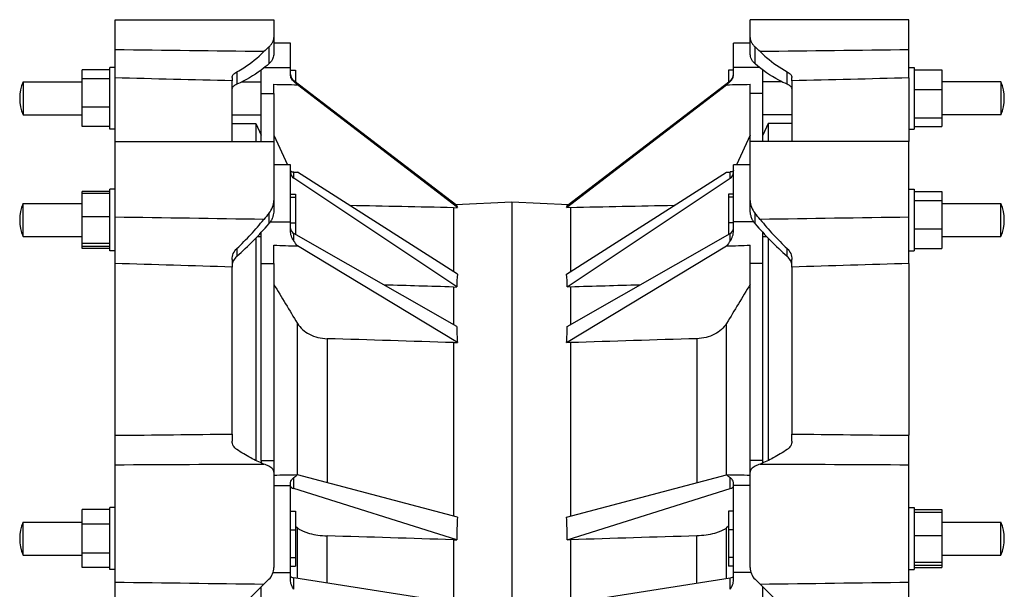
# Model space of a CAD drawing. Header units: millimetres. Extents: x -72 to 1455, y 137 to 1033.
# Tile 3 of 3: x 866 to 1455, y 673 to 1013. Entities that reach past the tile are written whole.
import ezdxf

# ---------------------------------------------------------------- set-up
doc = ezdxf.new("R2010")
doc.units = ezdxf.units.MM
doc.header["$LTSCALE"] = 92.51
doc.layers.get('0').update_dxf_attribs({"linetype": 'CONTINUOUS'})
doc.layers.add('AXES', color=7, linetype='CONTINUOUS')
doc.layers.add('SURFS', color=7, linetype='CONTINUOUS')

msp = doc.modelspace()

# ---------------------------------------------------------------- linework, layer by layer
at = {"color": 7, "linetype": 'Continuous'}
for p, q in [((922.68, 940.32), (922.68, 978.27)), ((1397.64, 978.27), (1397.64, 940.32)), ((992.68, 940.32), (992.68, 976.56)), ((1327.64, 976.56), (1327.64, 940.32)), ((1010.16, 940.32), (1010.16, 968.95)), ((1017.66, 968.95), (1017.66, 940.32)), ((992.68, 951.08), (1006.9, 951.08)), ((1006.9, 951.08), (1006.9, 940.32)), ((1006.9, 951.08), (1010.16, 944.08)), ((1313.42, 951.08), (1310.16, 944.08)), ((1313.42, 951.08), (1313.42, 940.32)), ((1327.64, 951.08), (1313.42, 951.08)), ((1125.16, 900.68), (1125.16, 862.4)), ((1006.9, 882.49), (1006.9, 749.52)), ((1313.42, 882.49), (1313.42, 749.52)), ((922.68, 764.57), (922.68, 867.33)), ((1010.16, 749.44), (1010.16, 867.37)), ((1017.66, 867.37), (1017.66, 749.44)), ((1397.64, 867.33), (1397.64, 764.57)), ((992.68, 765.29), (992.68, 865.18)), ((1327.64, 865.18), (1327.64, 765.29)), ((1031.79, 741.04), (1031.79, 831.5)), ((1049.57, 822.35), (1049.57, 736.33)), ((1125.16, 820.02), (1125.16, 716.3))]:
    msp.add_line(p, q, dxfattribs=at)
msp.add_arc((891.14, 893.32), 25.48, 157.14639, 202.85361, dxfattribs=at)
at = {"layer": 'AXES', "color": 7, "linetype": 'Continuous'}
for p, q in [((1292.66, 980.35), (1292.66, 999.08)), ((1302.64, 999.08), (1292.66, 999.08)), ((1308.15, 984.58), (1292.66, 984.58)), ((1289.66, 982.92), (1289.66, 975.76)), ((1292.66, 982.92), (1289.66, 982.92)), ((1310.16, 940.32), (1310.16, 983.03)), ((1192.83, 900.78), (1288.53, 974.2)), ((1193.09, 902.04), (1290.7, 976.56)), ((1290.7, 976.05), (1290.7, 976.56)), ((1302.66, 940.32), (1302.66, 974.45)), ((1321.56, 975.97), (1310.16, 975.97)), ((1452.66, 975.97), (1417.19, 975.97)), ((1452.66, 975.97), (1452.66, 956.18)), ((1310.16, 968.95), (1302.66, 968.95)), ((1327.64, 956.18), (1310.16, 956.18)), ((1452.66, 956.18), (1417.19, 956.18)), ((1302.66, 944.04), (1294.39, 926.32)), ((1292.66, 886.86), (1292.66, 926.32)), ((1302.64, 926.32), (1292.66, 926.32)), ((1192.83, 860.91), (1288.53, 921.96)), ((1290.7, 918.26), (1290.7, 922.02)), ((1193.09, 853.3), (1290.7, 918.26)), ((1289.66, 908.7), (1289.66, 884.73)), ((1292.66, 908.7), (1289.66, 908.7)), ((1160.16, 904.13), (1160.16, 266.03)), ((1160.16, 904.13), (1193.87, 902.64)), ((1292.66, 906.94), (1289.66, 906.94)), ((1417.19, 903.21), (1452.66, 903.21)), ((1452.66, 883.42), (1452.66, 903.21)), ((1195.16, 900.68), (1192.83, 900.78)), ((1195.16, 900.68), (1195.16, 862.4)), ((1292.66, 891.56), (1289.66, 891.56)), ((1304.69, 892.21), (1292.66, 892.21)), ((1193.09, 829.71), (1290.7, 885.33)), ((1290.7, 880.74), (1290.7, 885.33)), ((1310.16, 748.03), (1310.16, 885.94)), ((1192.83, 820.06), (1288.53, 877.81)), ((1302.66, 742.77), (1302.66, 878.22)), ((1310.16, 883.42), (1312.53, 883.42)), ((1417.19, 883.42), (1452.66, 883.42)), ((1310.16, 867.37), (1302.66, 867.37)), ((1195.16, 853.25), (1193.09, 853.3)), ((1195.16, 853.25), (1195.16, 830.89)), ((1288.53, 741.04), (1288.53, 831.5)), ((1195.16, 820.02), (1192.83, 820.06)), ((1195.16, 820.02), (1195.16, 716.3)), ((1270.75, 822.35), (1270.75, 736.33)), ((1310.16, 749.44), (1302.66, 749.44)), ((1192.83, 715.69), (1288.53, 741.04)), ((1290.7, 732.7), (1290.7, 739.29)), ((1292.66, 678.1), (1292.66, 736.35)), ((1193.09, 702.1), (1290.7, 732.7)), ((1302.64, 734.52), (1292.66, 734.52)), ((1289.66, 719.28), (1289.66, 686.35)), ((1292.66, 719.28), (1289.66, 719.28)), ((1417.19, 712.71), (1452.66, 712.71)), ((1452.66, 692.92), (1452.66, 712.71)), ((1289.66, 710.18), (1288.53, 709.24)), ((1288.53, 679.06), (1288.53, 709.24)), ((1292.66, 708.02), (1289.66, 708.02)), ((1195.16, 702.12), (1193.09, 702.1)), ((1195.16, 702.12), (1195.16, 664.27)), ((1270.75, 676.25), (1270.75, 704.45)), ((1292.66, 691.55), (1289.66, 691.55)), ((1417.19, 692.92), (1452.66, 692.92)), ((1292.66, 686.35), (1289.66, 686.35)), ((1193.09, 663.95), (1290.7, 679.41)), ((1290.7, 672.5), (1290.7, 679.41)), ((1303.12, 682.54), (1292.66, 682.54)), ((1310.16, 496.24), (1310.16, 673.92))]:
    msp.add_line(p, q, dxfattribs=at)
for centre in [(1429.18, 966.08), (1429.18, 893.32), (1429.18, 702.82)]:
    msp.add_arc(centre, 25.48, 337.14639, 22.85361, dxfattribs=at)
for centre, major_axis, ratio, start_param, end_param in [((1287.66, 980.52), (4.76, -1.54), 0.99678, -0.603234, 0.269297), ((1333.31, 1006.99), (52.11, 39.96), 0.034902, 2.500899, 2.577458), ((506.61, 1006.99), (1527.54, 2.89), 0.026118, -1.033468, -1.022666), ((1333.31, 961.95), (51.11, 37.47), 0.274088, -2.802509, -2.72595), ((1287.66, 921.59), (5, 0.25), 0.848751, -0.958303, -0.042006), ((753.9, 565.71), (439.05, 336.66), 0.034844, -0.062017, -0.018184), ((16552.15, 613.25), (22361.53, 42.28), 0.019469, 2.323975, 2.327781), ((1287.66, 888.41), (5, -0.2), 0.763958, -0.885305, 0.030993), ((1333.31, 890.88), (50.6, 35.88), 0.349334, 2.284815, 2.361374), ((506.61, 890.88), (1527.54, 25.8), 0.020013, -1.033756, -1.022955), ((753.9, 568.58), (430.63, 315.57), 0.273668, -0.206449, -0.162616), ((15933.62, 787.32), (21949.23, 303.48), 0.016576, 2.304233, 2.306771), ((753.9, 570.23), (426.37, 302.16), 0.348821, -0.27765, -0.233817), ((16552.15, 836.7), (22361.53, 377.56), 0.014918, 2.322925, 2.327566), ((506.61, 772.96), (1527.54, -37.05), 0.009863, -1.033179, -1.02239), ((1333.31, 772.96), (49.66, 25.62), 0.618471, -2.913125, -2.836566), ((1287.66, 734.12), (5, 0.14), 0.376599, -0.926943, -0.010645), ((753.9, 577.76), (418.56, 215.46), 0.617632, -0.316362, -0.272529), ((15933.62, 939.96), (21949.23, 532.41), 0.007352, 2.302184, 2.306822), ((1287.66, 680.44), (5, -0.13), 0.239401, -0.909841, 0.006457)]:
    msp.add_ellipse(centre, major_axis=major_axis, ratio=ratio, start_param=start_param, end_param=end_param, dxfattribs=at)
for points, knots in [([(1290.7, 976.05), (1291.33, 976.57), (1292.32, 977.92), (1292.66, 979.55), (1292.66, 980.35)], [0, 0, 0, 0, 0.50467, 1, 1, 1, 1]), ([(1292.66, 922.86), (1292.66, 922.8), (1292.64, 922.69), (1292.53, 922.53), (1292.37, 922.4), (1292.05, 922.24), (1291.48, 922.09), (1290.99, 922.04), (1290.7, 922.02)], [0, 0, 0, 0, 0.074545, 0.1522, 0.241349, 0.347368, 0.622401, 1, 1, 1, 1]), ([(1290.7, 880.74), (1291.04, 881.17), (1291.6, 882.1), (1292.4, 884.13), (1292.66, 885.77), (1292.66, 886.86)], [0, 0, 0, 0, 0.248688, 0.498284, 1, 1, 1, 1]), ([(1288.53, 831.5), (1287.72, 830.15), (1285.56, 827.62), (1281.3, 824.77), (1276.25, 822.91), (1272.6, 822.41), (1270.75, 822.35)], [0, 0, 0, 0, 0.227694, 0.4728, 0.73242, 1, 1, 1, 1]), ([(1292.66, 736.35), (1292.66, 736.86), (1292.3, 737.67), (1291.55, 738.6), (1291.01, 739.07), (1290.7, 739.29)], [0, 0, 0, 0, 0.419425, 0.687262, 1, 1, 1, 1]), ([(1288.53, 709.24), (1288.11, 708.88), (1287.13, 708.21), (1285.44, 707.34), (1283.47, 706.56), (1280.41, 705.63), (1276.14, 704.8), (1272.59, 704.51), (1270.75, 704.45)], [0, 0, 0, 0, 0.088625, 0.190188, 0.304052, 0.428947, 0.704508, 1, 1, 1, 1]), ([(1290.7, 672.5), (1291.03, 672.91), (1291.59, 673.78), (1292.38, 675.63), (1292.66, 677.13), (1292.66, 678.1)], [0, 0, 0, 0, 0.259944, 0.51371, 1, 1, 1, 1])]:
    msp.add_open_spline(points, degree=3, knots=knots, dxfattribs=at)
msp.add_open_spline([(1302.66, 854.91), (1297.95, 847.11), (1293.24, 839.3), (1288.53, 831.5)], degree=3, dxfattribs=at)
at = {"layer": 'SURFS', "color": 7, "linetype": 'Continuous'}
for p, q in [((922.68, 978.27), (922.68, 1013.08)), ((922.68, 1013.08), (1017.68, 1013.08)), ((1017.68, 1013.08), (1017.68, 992.96)), ((1302.64, 992.96), (1302.64, 1013.08)), ((1397.64, 1013.08), (1302.64, 1013.08)), ((1397.64, 978.27), (1397.64, 1013.08)), ((1014.75, 996.83), (1014.75, 986.71)), ((1027.66, 999.08), (1017.68, 999.08)), ((1027.66, 980.35), (1027.66, 999.08)), ((1305.57, 986.71), (1305.57, 996.83)), ((919.68, 947.58), (919.68, 984.58)), ((922.68, 984.58), (919.68, 984.58)), ((1012.17, 984.58), (1027.66, 984.58)), ((1397.64, 984.58), (1400.64, 984.58)), ((1400.64, 984.58), (1400.64, 947.58)), ((903.13, 949.14), (903.13, 983.02)), ((919.68, 983.02), (903.13, 983.02)), ((992.68, 978.54), (992.68, 976.56)), ((995.6, 981.93), (995.6, 974.47)), ((1010.16, 968.95), (1010.16, 983.03)), ((1027.66, 982.92), (1030.66, 982.92)), ((1030.66, 982.92), (1030.66, 975.76)), ((1324.72, 974.47), (1324.72, 981.93)), ((1327.64, 976.56), (1327.64, 978.54)), ((1400.64, 983.02), (1417.19, 983.02)), ((1417.19, 983.02), (1417.19, 949.14)), ((867.66, 975.97), (867.66, 956.18)), ((867.66, 975.97), (903.13, 975.97)), ((919.68, 977.67), (903.13, 977.67)), ((998.77, 975.97), (1010.16, 975.97)), ((1017.66, 968.95), (1017.66, 974.45)), ((1029.62, 976.05), (1029.62, 976.56)), ((1127.23, 902.04), (1029.62, 976.56)), ((1127.49, 900.78), (1031.79, 974.2)), ((1010.16, 968.95), (1017.66, 968.95)), ((1400.64, 971.43), (1417.19, 971.43)), ((919.68, 960.73), (903.13, 960.73)), ((867.66, 956.18), (903.13, 956.18)), ((992.68, 956.18), (1010.16, 956.18)), ((1400.64, 954.49), (1417.19, 954.49)), ((919.68, 949.14), (903.13, 949.14)), ((1400.64, 949.14), (1417.19, 949.14)), ((922.68, 947.58), (919.68, 947.58)), ((1017.66, 944.04), (1025.93, 926.32)), ((1397.64, 947.58), (1400.64, 947.58)), ((922.68, 867.33), (922.68, 940.32)), ((922.68, 940.32), (1017.68, 940.32)), ((1017.68, 940.32), (1017.68, 899.28)), ((1302.64, 899.28), (1302.64, 940.32)), ((1397.64, 940.32), (1302.64, 940.32)), ((1397.64, 867.33), (1397.64, 940.32)), ((1027.66, 926.32), (1017.68, 926.32)), ((1027.66, 886.86), (1027.66, 926.32)), ((1029.62, 918.26), (1029.62, 922.02)), ((1127.49, 860.91), (1031.79, 921.96)), ((1127.23, 853.3), (1029.62, 918.26)), ((903.13, 876.37), (903.13, 910.26)), ((919.68, 910.26), (903.13, 910.26)), ((919.68, 909.14), (903.13, 909.14)), ((919.68, 874.82), (919.68, 911.82)), ((922.68, 911.82), (919.68, 911.82)), ((1027.66, 908.7), (1030.66, 908.7)), ((1030.66, 908.7), (1030.66, 884.73)), ((1397.64, 911.82), (1400.64, 911.82)), ((1400.64, 911.82), (1400.64, 874.82)), ((1400.64, 910.26), (1417.19, 910.26)), ((1417.19, 910.26), (1417.19, 876.37)), ((867.66, 883.42), (867.66, 903.21)), ((867.66, 903.21), (903.13, 903.21)), ((1027.66, 906.94), (1030.66, 906.94)), ((1126.45, 902.64), (1160.16, 904.13)), ((1400.64, 904.9), (1417.19, 904.9)), ((1014.75, 897.29), (1014.75, 891.04)), ((1125.16, 900.68), (1127.49, 900.78)), ((1305.57, 891.04), (1305.57, 897.29)), ((919.68, 895.13), (903.13, 895.13)), ((1015.63, 892.21), (1027.66, 892.21)), ((1027.66, 891.56), (1030.66, 891.56)), ((1010.16, 867.37), (1010.16, 885.94)), ((1029.62, 880.74), (1029.62, 885.33)), ((1127.23, 829.71), (1029.62, 885.33)), ((1400.64, 887.96), (1417.19, 887.96)), ((867.66, 883.42), (903.13, 883.42)), ((919.68, 879.3), (903.13, 879.3)), ((1007.79, 883.42), (1010.16, 883.42)), ((1017.66, 867.37), (1017.66, 878.22)), ((1127.49, 820.06), (1031.79, 877.81)), ((919.68, 877.49), (903.13, 877.49)), ((919.68, 876.37), (903.13, 876.37)), ((922.68, 874.82), (919.68, 874.82)), ((995.6, 876.26), (995.6, 871.65)), ((1324.72, 871.65), (1324.72, 876.26)), ((1397.64, 874.82), (1400.64, 874.82)), ((1400.64, 876.37), (1417.19, 876.37)), ((992.68, 869.79), (992.68, 865.18)), ((1010.16, 867.37), (1017.66, 867.37)), ((1327.64, 865.18), (1327.64, 869.79)), ((1125.16, 853.25), (1127.23, 853.3)), ((1125.16, 853.25), (1125.16, 830.89)), ((1125.16, 820.02), (1127.49, 820.06)), ((922.68, 648.59), (922.68, 764.57)), ((992.68, 765.29), (992.68, 761.03)), ((1327.64, 761.03), (1327.64, 765.29)), ((1397.64, 648.59), (1397.64, 764.57)), ((1010.16, 749.44), (1010.16, 748.03)), ((1010.16, 749.44), (1017.66, 749.44)), ((1017.66, 749.44), (1017.66, 742.77)), ((1017.68, 742.46), (1017.68, 685.58)), ((1302.64, 685.58), (1302.64, 742.46)), ((1027.66, 678.1), (1027.66, 736.35)), ((1029.62, 732.7), (1029.62, 739.29)), ((1127.49, 715.69), (1031.79, 741.04)), ((1017.68, 734.52), (1027.66, 734.52)), ((1127.23, 702.1), (1029.62, 732.7)), ((903.13, 685.49), (903.13, 720.14)), ((919.68, 720.14), (903.13, 720.14)), ((919.68, 684.32), (919.68, 721.32)), ((922.68, 721.32), (919.68, 721.32)), ((1027.66, 719.28), (1030.66, 719.28)), ((1030.66, 719.28), (1030.66, 686.35)), ((1397.64, 721.32), (1400.64, 721.32)), ((1400.64, 721.32), (1400.64, 684.32)), ((1400.64, 720.14), (1417.19, 720.14)), ((1400.64, 718.64), (1417.19, 718.64)), ((1417.19, 720.14), (1417.19, 685.49)), ((867.66, 692.92), (867.66, 712.71)), ((867.66, 712.71), (903.13, 712.71)), ((919.68, 711.48), (903.13, 711.48)), ((1027.66, 708.02), (1030.66, 708.02)), ((1030.66, 710.18), (1031.79, 709.24)), ((1031.79, 679.06), (1031.79, 709.24)), ((1049.57, 676.25), (1049.57, 704.45)), ((1125.16, 702.12), (1125.16, 664.27)), ((1125.16, 702.12), (1127.23, 702.1)), ((1400.64, 704.63), (1417.19, 704.63)), ((867.66, 692.92), (903.13, 692.92)), ((919.68, 694.15), (903.13, 694.15)), ((1027.66, 691.55), (1030.66, 691.55)), ((919.68, 685.49), (903.13, 685.49)), ((922.68, 684.32), (919.68, 684.32)), ((1027.66, 686.35), (1030.66, 686.35)), ((1397.64, 684.32), (1400.64, 684.32)), ((1400.64, 688.8), (1417.19, 688.8)), ((1400.64, 686.99), (1417.19, 686.99)), ((1400.64, 685.49), (1417.19, 685.49)), ((995.6, 659.37), (1014.75, 678.51)), ((1017.2, 682.54), (1027.66, 682.54)), ((1029.62, 672.5), (1029.62, 679.41)), ((1127.23, 663.95), (1029.62, 679.41)), ((1305.57, 678.51), (1324.72, 659.37)), ((1010.16, 657.96), (1010.16, 673.92))]:
    msp.add_line(p, q, dxfattribs=at)
for centre, radius, start, end in [((891.14, 966.08), 25.48, 157.14639, 202.85361), ((891.14, 893.32), 25.48, 157.14639, 202.85361), ((850.36, 1034.18), 217.97, 311.78661, 318.95352), ((1469.96, 1034.18), 217.97, 221.04648, 228.21339), ((891.14, 702.82), 25.48, 157.14639, 202.85361), ((1007.68, 685.58), 10, 315, 360), ((1312.64, 685.58), 10, 180, 225)]:
    msp.add_arc(centre, radius, start, end, dxfattribs=at)
for centre, major_axis, ratio, start_param, end_param in [((1039.05, 966.08), (38.02, 38.02), 0.726543, 1.486023, 1.56352), ((1281.27, 966.08), (38.02, -38.02), 0.726543, 1.578072, 1.65557), ((1032.66, 980.52), (4.76, 1.54), 0.99678, 2.872296, 3.744827), ((1813.71, 1006.99), (1527.54, -2.89), 0.026118, -2.118926, -2.108125), ((987.01, 1006.99), (52.11, -39.96), 0.034902, 0.564135, 0.640693), ((1032.66, 921.59), (5, -0.25), 0.848751, -3.099587, -2.183289), ((987.01, 961.95), (51.11, -37.47), 0.274088, 5.867543, 5.944101), ((-14231.83, 613.25), (22361.53, -42.28), 0.019469, 0.813812, 0.817618), ((1566.42, 565.71), (439.05, -336.66), 0.034844, -3.123409, -3.079575), ((1039.05, 893.32), (44.7, 44.7), 0.32492, 1.800182, 1.87768), ((1281.27, 893.32), (44.7, -44.7), 0.32492, 1.263913, 1.341411), ((1032.66, 888.41), (5, 0.2), 0.763958, 3.1106, 4.026898), ((1813.71, 890.88), (1527.54, -25.8), 0.020013, -2.118638, -2.107836), ((987.01, 890.88), (50.6, -35.88), 0.349334, 0.780219, 0.856777), ((1566.42, 568.58), (430.63, -315.57), 0.273668, -2.978977, -2.935144), ((-13613.3, 787.32), (21949.23, -303.48), 0.016576, 0.834822, 0.837359), ((1566.42, 570.23), (426.37, -302.16), 0.348821, -2.907776, -2.863943), ((-14231.83, 836.7), (22361.53, -377.56), 0.014918, 0.814027, 0.818667), ((1039.05, 702.82), (44.7, -44.7), 0.32492, 2.4285, 2.505998), ((1281.27, 702.82), (44.7, 44.7), 0.32492, 0.635594, 0.713092), ((1813.71, 772.96), (1527.54, 37.05), 0.009863, -2.119203, -2.108413), ((987.01, 772.96), (49.66, -25.62), 0.618471, -0.305027, -0.228468), ((1032.66, 734.12), (5, -0.14), 0.376599, -3.130948, -2.21465), ((1566.42, 577.76), (418.56, -215.46), 0.617632, -2.869063, -2.82523), ((-13613.3, 939.96), (21949.23, -532.41), 0.007352, 0.834771, 0.839409), ((1032.66, 680.44), (5, 0.13), 0.239401, 3.135136, 4.051434)]:
    msp.add_ellipse(centre, major_axis=major_axis, ratio=ratio, start_param=start_param, end_param=end_param, dxfattribs=at)
for points, knots in [([(1014.75, 996.83), (1015.2, 997.22), (1016, 998.06), (1017.19, 999.83), (1017.68, 1001.37), (1017.68, 1002.34)], [0, 0, 0, 0, 0.281776, 0.54279, 1, 1, 1, 1]), ([(1302.64, 1002.34), (1302.64, 1001.37), (1303.13, 999.83), (1304.32, 998.06), (1305.12, 997.22), (1305.57, 996.83)], [0, 0, 0, 0, 0.45721, 0.718224, 1, 1, 1, 1]), ([(995.6, 981.93), (997.02, 982.7), (1002.8, 986.13), (1008.08, 990.39), (1011.71, 993.98)], [0, 0, 0, 0, 0.239899, 1, 1, 1, 1]), ([(1017.68, 992.96), (1017.68, 992.68), (1017.59, 991.46), (1017.21, 990.29), (1016.82, 989.45)], [0, 0, 0, 0, 0.237032, 1, 1, 1, 1]), ([(1303.5, 989.45), (1303.36, 989.74), (1302.9, 990.86), (1302.64, 992.07), (1302.64, 992.96)], [0, 0, 0, 0, 0.264798, 1, 1, 1, 1]), ([(1308.61, 993.98), (1309.86, 992.75), (1314.8, 988.19), (1320.36, 984.31), (1324.72, 981.93)], [0, 0, 0, 0, 0.260985, 1, 1, 1, 1]), ([(1014.75, 986.71), (1013.24, 985.41), (1007.32, 980.67), (1000.73, 976.75), (995.6, 974.47)], [0, 0, 0, 0, 0.261264, 1, 1, 1, 1]), ([(1016.82, 989.45), (1016.58, 988.93), (1015.99, 987.93), (1015.19, 987.09), (1014.75, 986.71)], [0, 0, 0, 0, 0.492939, 1, 1, 1, 1]), ([(1305.57, 986.71), (1305.13, 987.09), (1304.33, 987.93), (1303.74, 988.93), (1303.5, 989.45)], [0, 0, 0, 0, 0.507061, 1, 1, 1, 1]), ([(1324.72, 974.47), (1323.05, 975.21), (1316.24, 978.56), (1309.94, 982.94), (1305.57, 986.71)], [0, 0, 0, 0, 0.239767, 1, 1, 1, 1]), ([(992.68, 978.54), (992.68, 979.16), (993.14, 979.97), (993.87, 980.71), (994.57, 981.31), (995.17, 981.69), (995.6, 981.93)], [0, 0, 0, 0, 0.407195, 0.537982, 0.680692, 1, 1, 1, 1]), ([(1029.62, 976.05), (1028.99, 976.57), (1028, 977.92), (1027.66, 979.55), (1027.66, 980.35)], [0, 0, 0, 0, 0.50467, 1, 1, 1, 1]), ([(1324.72, 981.93), (1325.15, 981.69), (1325.75, 981.31), (1326.45, 980.71), (1327.18, 979.97), (1327.64, 979.16), (1327.64, 978.54)], [0, 0, 0, 0, 0.319308, 0.462018, 0.592805, 1, 1, 1, 1]), ([(995.6, 974.47), (995.21, 974.3), (994.5, 973.94), (993.6, 973.32), (992.98, 972.71), (992.74, 972.25), (992.69, 972.04)], [0, 0, 0, 0, 0.333709, 0.612839, 0.833442, 1, 1, 1, 1]), ([(1327.63, 972.04), (1327.58, 972.25), (1327.34, 972.71), (1326.72, 973.32), (1325.82, 973.94), (1325.11, 974.3), (1324.72, 974.47)], [0, 0, 0, 0, 0.166558, 0.387161, 0.666291, 1, 1, 1, 1]), ([(1027.66, 922.86), (1027.66, 922.8), (1027.68, 922.69), (1027.79, 922.53), (1027.95, 922.4), (1028.27, 922.24), (1028.84, 922.09), (1029.33, 922.04), (1029.62, 922.02)], [0, 0, 0, 0, 0.074545, 0.1522, 0.241349, 0.347368, 0.622401, 1, 1, 1, 1]), ([(1014.75, 897.29), (1015.67, 898.37), (1017.13, 900.85), (1017.68, 903.68), (1017.68, 905.07)], [0, 0, 0, 0, 0.503904, 1, 1, 1, 1]), ([(1302.64, 905.07), (1302.64, 903.68), (1303.19, 900.85), (1304.65, 898.37), (1305.57, 897.29)], [0, 0, 0, 0, 0.496096, 1, 1, 1, 1]), ([(1017.68, 899.28), (1017.68, 898.88), (1017.6, 897.29), (1017.23, 895.73), (1016.82, 894.61)], [0, 0, 0, 0, 0.249195, 1, 1, 1, 1]), ([(1303.5, 894.61), (1303.36, 894.98), (1302.88, 896.49), (1302.64, 898.09), (1302.64, 899.28)], [0, 0, 0, 0, 0.251495, 1, 1, 1, 1]), ([(995.6, 876.26), (998.44, 878.96), (1003.99, 884.6), (1009.19, 890.56), (1011.71, 893.66)], [0, 0, 0, 0, 0.495234, 1, 1, 1, 1]), ([(1016.82, 894.61), (1016.58, 893.96), (1016, 892.7), (1015.2, 891.56), (1014.75, 891.04)], [0, 0, 0, 0, 0.500402, 1, 1, 1, 1]), ([(1305.57, 891.04), (1305.12, 891.56), (1304.32, 892.7), (1303.74, 893.96), (1303.5, 894.61)], [0, 0, 0, 0, 0.499598, 1, 1, 1, 1]), ([(1308.61, 893.66), (1311.13, 890.56), (1316.33, 884.6), (1321.89, 878.96), (1324.72, 876.26)], [0, 0, 0, 0, 0.504766, 1, 1, 1, 1]), ([(1029.62, 880.74), (1029.29, 881.17), (1028.72, 882.1), (1027.92, 884.13), (1027.66, 885.77), (1027.66, 886.86)], [0, 0, 0, 0, 0.248688, 0.498284, 1, 1, 1, 1]), ([(992.68, 869.79), (992.68, 870.96), (993.25, 873.4), (994.71, 875.4), (995.6, 876.26)], [0, 0, 0, 0, 0.486012, 1, 1, 1, 1]), ([(1324.72, 876.26), (1325.61, 875.4), (1327.07, 873.4), (1327.64, 870.96), (1327.64, 869.79)], [0, 0, 0, 0, 0.513988, 1, 1, 1, 1]), ([(995.6, 871.65), (994.79, 870.92), (993.42, 869.24), (992.77, 867.16), (992.69, 866.15)], [0, 0, 0, 0, 0.520188, 1, 1, 1, 1]), ([(1327.63, 866.15), (1327.55, 867.16), (1326.9, 869.24), (1325.54, 870.92), (1324.72, 871.65)], [0, 0, 0, 0, 0.479812, 1, 1, 1, 1]), ([(1031.79, 831.5), (1032.6, 830.15), (1034.76, 827.62), (1039.02, 824.77), (1044.07, 822.91), (1047.72, 822.41), (1049.57, 822.35)], [0, 0, 0, 0, 0.227694, 0.4728, 0.73242, 1, 1, 1, 1]), ([(995.6, 756.06), (995.16, 756.35), (994.35, 757.01), (993.4, 758.21), (992.81, 759.58), (992.68, 760.55), (992.68, 761.03)], [0, 0, 0, 0, 0.266509, 0.517099, 0.758678, 1, 1, 1, 1]), ([(1327.64, 761.03), (1327.64, 760.55), (1327.52, 759.58), (1326.92, 758.21), (1325.98, 757.01), (1325.16, 756.35), (1324.72, 756.06)], [0, 0, 0, 0, 0.241322, 0.482901, 0.733491, 1, 1, 1, 1]), ([(1011.71, 747.41), (1009.01, 748.46), (1003.49, 751.11), (998.28, 754.29), (995.6, 756.06)], [0, 0, 0, 0, 0.474019, 1, 1, 1, 1]), ([(1324.72, 756.06), (1322.04, 754.29), (1316.83, 751.11), (1311.31, 748.46), (1308.61, 747.41)], [0, 0, 0, 0, 0.525981, 1, 1, 1, 1]), ([(1017.68, 742.46), (1017.68, 742.84), (1017.54, 743.6), (1016.93, 744.63), (1015.97, 745.49), (1015.18, 745.93), (1014.75, 746.12)], [0, 0, 0, 0, 0.226846, 0.457687, 0.711113, 1, 1, 1, 1]), ([(1305.57, 746.12), (1305.14, 745.93), (1304.35, 745.49), (1303.39, 744.63), (1302.78, 743.6), (1302.64, 742.84), (1302.64, 742.46)], [0, 0, 0, 0, 0.288887, 0.542313, 0.773154, 1, 1, 1, 1]), ([(1027.66, 736.35), (1027.66, 736.86), (1028.02, 737.67), (1028.77, 738.6), (1029.31, 739.07), (1029.62, 739.29)], [0, 0, 0, 0, 0.419425, 0.687262, 1, 1, 1, 1]), ([(1031.79, 709.24), (1032.21, 708.88), (1033.19, 708.21), (1034.88, 707.34), (1036.85, 706.56), (1039.91, 705.63), (1044.18, 704.8), (1047.73, 704.51), (1049.57, 704.45)], [0, 0, 0, 0, 0.088625, 0.190188, 0.304052, 0.428947, 0.704508, 1, 1, 1, 1]), ([(1029.62, 672.5), (1029.29, 672.91), (1028.73, 673.78), (1027.94, 675.63), (1027.66, 677.13), (1027.66, 678.1)], [0, 0, 0, 0, 0.259944, 0.51371, 1, 1, 1, 1])]:
    msp.add_open_spline(points, degree=3, knots=knots, dxfattribs=at)
for points in [[(1011.71, 993.98), (982.03, 994.33), (952.35, 994.68), (922.68, 995.03)], [(1397.64, 995.03), (1367.97, 994.68), (1338.29, 994.33), (1308.61, 993.98)], [(992.68, 976.56), (969.34, 977.12), (946.01, 977.69), (922.68, 978.27)], [(1397.64, 978.27), (1374.31, 977.69), (1350.98, 977.12), (1327.64, 976.56)], [(1011.71, 893.66), (982.03, 894.09), (952.35, 894.53), (922.68, 894.98)], [(1397.64, 894.98), (1367.97, 894.53), (1338.29, 894.09), (1308.61, 893.66)], [(992.68, 865.18), (969.34, 865.89), (946.01, 866.6), (922.68, 867.33)], [(1397.64, 867.33), (1374.31, 866.6), (1350.98, 865.89), (1327.64, 865.18)], [(1017.66, 854.91), (1022.37, 847.11), (1027.08, 839.3), (1031.79, 831.5)], [(922.68, 764.57), (946.01, 764.82), (969.34, 765.06), (992.68, 765.29)], [(1327.64, 765.29), (1350.98, 765.06), (1374.31, 764.82), (1397.64, 764.57)], [(922.68, 746.97), (952.35, 747.13), (982.03, 747.27), (1011.71, 747.41)], [(1308.61, 747.41), (1338.29, 747.27), (1367.97, 747.13), (1397.64, 746.97)], [(1011.71, 675.47), (982.03, 675.82), (952.35, 676.18), (922.68, 676.55)], [(1397.64, 676.55), (1367.97, 676.18), (1338.29, 675.82), (1308.61, 675.47)]]:
    msp.add_open_spline(points, degree=3, dxfattribs=at)

doc.saveas('drawing.dxf')
